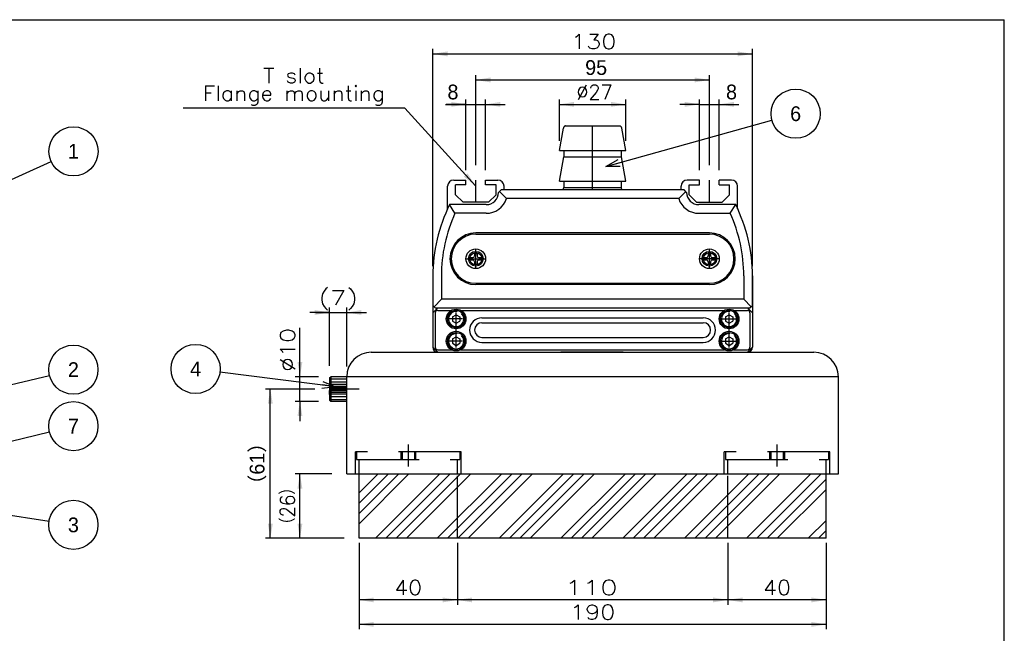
# Model space of a CAD drawing. Extents: x 0 to 400, y 0 to 277.
# Tile 4 of 4: x 200 to 400, y 152 to 277. Entities that reach past the tile are written whole.
import ezdxf
from ezdxf.enums import TextEntityAlignment as Align

# ---------------------------------------------------------------- set-up
doc = ezdxf.new("R2010")
doc.units = 0
for name, pattern in [('CENTER', [50.8, 31.75, -6.35, 6.35, -6.35]), ('DASHED', [19.05, 12.7, -6.35]), ('PHANTOM', [63.5, 31.75, -6.35, 6.35, -6.35, 6.35, -6.35])]:
    doc.linetypes.add(name, pattern=pattern)
doc.layers.get('0').update_dxf_attribs({"linetype": 'CONTINUOUS'})
doc.layers.get('DEFPOINTS').update_dxf_attribs({"linetype": 'CONTINUOUS'})
doc.layers.add('LY_1', color=151, linetype='CONTINUOUS')
doc.styles.add('MX_DIMTXSTY_2', font='txt.sh', dxfattribs={"width": 0.9, "bigfont": 'extfont'})
doc.styles.add('MX_DIMTXSTY_3', font='txt.sh', dxfattribs={"width": 1.1, "bigfont": 'extfont'})
doc.styles.add('MX_DIMTXSTY_5', font='txt.sh', dxfattribs={"width": 1.4, "bigfont": 'extfont'})
doc.styles.add('MX_DIMTXSTY_6', font='txt.sh', dxfattribs={"width": 1.2, "bigfont": 'extfont'})
doc.styles.add('MX_DIMTXSTY_7', font='txt.sh', dxfattribs={"width": 1.15, "bigfont": 'extfont'})
doc.styles.add('MX_DIMTXSTY_8', font='txt.sh', dxfattribs={"width": 1.3, "bigfont": 'extfont'})
doc.styles.add('MX_DIMTXSTY_9', font='txt.sh', dxfattribs={"width": 0.95, "bigfont": 'extfont'})
doc.styles.add('MX_NOTE_STANDARD', font='txt.sh', dxfattribs={"bigfont": 'extfont'})
doc.dimstyles.new('MX_DIMSTYLE_P', dxfattribs={"dimtxt": 2.5, "dimasz": 2.5, "dimexe": 1, "dimexo": 1, "dimgap": 1, "dimtad": 1, "dimlfac": 2, "dimdsep": 46, "dimtxsty": 'MX_NOTE_STANDARD', "dimblk1": 'OPEN30', "dimblk2": 'OPEN30', "dimsah": 1, "dimcen": 2.5, "dimadec": 0, "dimazin": 0, "dimtfac": 1, "dimtmove": 0, "dimatfit": 3, "dimldrblk": 'OPEN30', "dimfxl": 1, "dimtzin": 0, "dimarcsym": 0})
doc.dimstyles.new('MXDIMSTYLE', dxfattribs={"dimtxt": 2.5, "dimasz": 2.5, "dimexe": 1, "dimexo": 1, "dimgap": 1, "dimtad": 1, "dimdsep": 46, "dimtxsty": 'MX_NOTE_STANDARD', "dimblk1": 'OPEN30', "dimblk2": 'OPEN30', "dimsah": 1, "dimcen": 2.5, "dimadec": 0, "dimazin": 0, "dimtfac": 1, "dimtmove": 0, "dimatfit": 3, "dimldrblk": 'OPEN30', "dimfxl": 1, "dimtzin": 0, "dimarcsym": 0})

# ---------------------------------------------------------------- blocks, each defined once
blk = doc.blocks.new('$BALOON')
at = {"color": 0, "linetype": 'CONTINUOUS', "lineweight": -2}
blk.add_circle((0, 0), 1, dxfattribs=at)
blk.add_attdef('NO.', text='', height=0.8, dxfattribs=at).set_placement((0, 0), align=Align.MIDDLE_CENTER)
blk = doc.blocks.new('_OPEN30')
at = {"color": 0, "linetype": 'ByBlock', "lineweight": -2}
for p, q in [((-1, 0.267949), (0, 0)), ((0, 0), (-1, -0.267949)), ((0, 0), (-1, 0))]:
    blk.add_line(p, q, dxfattribs=at)
blk = doc.blocks.new('*D3')
at = {"color": 22, "linetype": 'CONTINUOUS'}
for p, q in [((263.271485, 184.63641), (255.754557, 184.63641)), ((256.754557, 171.53641), (256.754557, 184.63641)), ((265.771485, 171.53641), (255.754557, 171.53641))]:
    blk.add_line(p, q, dxfattribs=at)
for points in [[(256.254556, 181.63641), (257.254558, 181.63641), (256.754557, 184.63641)], [(257.254558, 174.53641), (256.254556, 174.53641), (256.754557, 171.53641)]]:
    blk.add_solid(points, dxfattribs=at)
at = {"layer": 'DEFPOINTS', "color": 0, "linetype": 'CONTINUOUS'}
for p in [(256.754557, 184.63641), (266.271485, 184.63641), (268.771485, 171.53641)]:
    blk.add_point(p, dxfattribs=at)
at = {"color": 22, "linetype": 'CONTINUOUS', "insert": (254.254557, 178.08641), "char_height": 3, "attachment_point": 5, "rotation": 90, "line_spacing_factor": 0.72, "style": 'MX_DIMTXSTY_2'}
blk.add_mtext('\\A1;（26）', dxfattribs=at)
blk = doc.blocks.new('*D4')
at = {"color": 22, "linetype": 'CONTINUOUS'}
for p, q in [((259.771484, 201.88632), (249.733889, 201.88632)), ((250.733889, 171.53641), (250.733889, 201.88632)), ((265.771485, 171.53641), (249.733889, 171.53641))]:
    blk.add_line(p, q, dxfattribs=at)
for points in [[(250.233888, 198.88632), (251.23389, 198.88632), (250.733889, 201.88632)], [(251.23389, 174.53641), (250.233888, 174.53641), (250.733889, 171.53641)]]:
    blk.add_solid(points, dxfattribs=at)
at = {"layer": 'DEFPOINTS', "color": 0, "linetype": 'CONTINUOUS'}
for p in [(250.733889, 201.88632), (262.771484, 201.88632), (268.771485, 171.53641)]:
    blk.add_point(p, dxfattribs=at)
at = {"color": 22, "linetype": 'CONTINUOUS', "insert": (248.233889, 186.711365), "char_height": 3, "attachment_point": 5, "rotation": 90, "line_spacing_factor": 0.72}
blk.add_mtext('\\A1;（61）', dxfattribs=at)
blk = doc.blocks.new('*D24')
at = {"color": 22, "linetype": 'CONTINUOUS'}
for p, q in [((288.771485, 169.88641), (288.771485, 158.007258)), ((343.771485, 169.88641), (343.771485, 158.007258)), ((343.771485, 159.007258), (288.771485, 159.007258))]:
    blk.add_line(p, q, dxfattribs=at)
for points in [[(291.771485, 158.507257), (291.771485, 159.507259), (288.771485, 159.007258)], [(340.771485, 159.507259), (340.771485, 158.507257), (343.771485, 159.007258)]]:
    blk.add_solid(points, dxfattribs=at)
at = {"layer": 'DEFPOINTS', "color": 0, "linetype": 'CONTINUOUS'}
for p in [(288.771485, 171.88641), (343.771485, 171.88641), (288.771485, 159.007258)]:
    blk.add_point(p, dxfattribs=at)
at = {"color": 22, "linetype": 'CONTINUOUS', "insert": (316.00326, 161.507258), "char_height": 3, "attachment_point": 5, "line_spacing_factor": 0.72, "style": 'MX_DIMTXSTY_5'}
blk.add_mtext('\\A1;110', dxfattribs=at)
blk = doc.blocks.new('*D25')
at = {"color": 22, "linetype": 'CONTINUOUS'}
for p, q in [((268.771485, 168.536411), (268.771485, 153.02749)), ((363.771485, 168.536411), (363.771485, 153.02749)), ((363.771485, 154.02749), (268.771485, 154.02749))]:
    blk.add_line(p, q, dxfattribs=at)
for points in [[(271.771485, 153.527489), (271.771485, 154.527491), (268.771485, 154.02749)], [(360.771485, 154.527491), (360.771485, 153.527489), (363.771485, 154.02749)]]:
    blk.add_solid(points, dxfattribs=at)
at = {"layer": 'DEFPOINTS', "color": 0, "linetype": 'CONTINUOUS'}
for p in [(268.771485, 171.536411), (363.771485, 171.536411), (268.771485, 154.02749)]:
    blk.add_point(p, dxfattribs=at)
at = {"color": 22, "linetype": 'CONTINUOUS', "insert": (316.271485, 156.52749), "char_height": 3, "attachment_point": 5, "line_spacing_factor": 0.72, "style": 'MX_DIMTXSTY_6'}
blk.add_mtext('\\A1;190', dxfattribs=at)
blk = doc.blocks.new('*D26')
at = {"color": 22, "linetype": 'CONTINUOUS'}
for p, q in [((292.521482, 247.386411), (292.521482, 265.747241)), ((292.521482, 264.747241), (340.021487, 264.747241)), ((340.021487, 247.386411), (340.021487, 265.747241))]:
    blk.add_line(p, q, dxfattribs=at)
for points in [[(295.521482, 264.24724), (295.521482, 265.247242), (292.521482, 264.747241)], [(337.021487, 265.247242), (337.021487, 264.24724), (340.021487, 264.747241)]]:
    blk.add_solid(points, dxfattribs=at)
at = {"layer": 'DEFPOINTS', "color": 0, "linetype": 'CONTINUOUS'}
for p in [(340.021487, 264.747241), (292.521482, 244.386411), (340.021487, 244.386411)]:
    blk.add_point(p, dxfattribs=at)
at = {"color": 22, "linetype": 'CONTINUOUS', "insert": (316.993177, 267.247241), "char_height": 3, "attachment_point": 5, "line_spacing_factor": 0.72}
blk.add_mtext('\\A1;95', dxfattribs=at)
blk = doc.blocks.new('*D27')
at = {"color": 22, "linetype": 'CONTINUOUS'}
for p, q in [((290.521482, 246.386412), (290.521482, 260.778993)), ((294.521482, 246.386412), (294.521482, 260.778993)), ((286.372775, 259.778993), (290.521482, 259.778993)), ((290.521482, 259.778993), (286.521482, 259.778993)), ((290.521482, 259.778993), (294.521482, 259.778993)), ((294.521482, 259.778993), (298.521482, 259.778993))]:
    blk.add_line(p, q, dxfattribs=at)
for points in [[(287.521482, 260.278994), (287.521482, 259.278992), (290.521482, 259.778993)], [(297.521482, 259.278992), (297.521482, 260.278994), (294.521482, 259.778993)]]:
    blk.add_solid(points, dxfattribs=at)
at = {"layer": 'DEFPOINTS', "color": 0, "linetype": 'CONTINUOUS'}
for p in [(294.521482, 259.778993), (290.521482, 244.386412), (294.521482, 244.386412)]:
    blk.add_point(p, dxfattribs=at)
at = {"color": 22, "linetype": 'CONTINUOUS', "insert": (287.872775, 262.278993), "char_height": 3, "attachment_point": 5, "line_spacing_factor": 0.72}
blk.add_mtext('\\A1;8', dxfattribs=at)
blk = doc.blocks.new('*D28')
at = {"color": 22, "linetype": 'CONTINUOUS'}
for p, q in [((338.021487, 246.386412), (338.021487, 260.778993)), ((342.021487, 246.386412), (342.021487, 260.778993)), ((338.021487, 259.778993), (334.021487, 259.778993)), ((338.021487, 259.778993), (342.021487, 259.778993)), ((342.021487, 259.778993), (346.028667, 259.778993)), ((342.021487, 259.778993), (346.021487, 259.778993))]:
    blk.add_line(p, q, dxfattribs=at)
for points in [[(335.021487, 260.278994), (335.021487, 259.278992), (338.021487, 259.778993)], [(345.021487, 259.278992), (345.021487, 260.278994), (342.021487, 259.778993)]]:
    blk.add_solid(points, dxfattribs=at)
at = {"layer": 'DEFPOINTS', "color": 0, "linetype": 'CONTINUOUS'}
for p in [(342.021487, 259.778993), (338.021487, 244.386412), (342.021487, 244.386412)]:
    blk.add_point(p, dxfattribs=at)
at = {"color": 22, "linetype": 'CONTINUOUS', "insert": (344.528667, 262.278993), "char_height": 3, "attachment_point": 5, "line_spacing_factor": 0.72}
blk.add_mtext('\\A1;8', dxfattribs=at)
blk = doc.blocks.new('*D29')
at = {"color": 22, "linetype": 'CONTINUOUS'}
for p, q in [((256.754557, 204.38632), (256.754557, 214.340545)), ((256.754557, 204.38632), (256.754557, 208.38632)), ((260.521485, 204.38632), (255.754557, 204.38632)), ((256.754557, 199.38632), (256.754557, 204.38632)), ((260.521485, 199.38632), (255.754557, 199.38632)), ((256.754557, 199.38632), (256.754557, 195.38632))]:
    blk.add_line(p, q, dxfattribs=at)
for points in [[(257.254558, 207.38632), (256.254556, 207.38632), (256.754557, 204.38632)], [(256.254556, 196.38632), (257.254558, 196.38632), (256.754557, 199.38632)]]:
    blk.add_solid(points, dxfattribs=at)
at = {"layer": 'DEFPOINTS', "color": 0, "linetype": 'CONTINUOUS'}
for p in [(256.754557, 204.38632), (263.021485, 204.38632), (263.021485, 199.38632)]:
    blk.add_point(p, dxfattribs=at)
at = {"color": 22, "linetype": 'CONTINUOUS', "insert": (254.254557, 209.840545), "char_height": 3, "attachment_point": 5, "rotation": 90, "line_spacing_factor": 0.72, "style": 'MX_DIMTXSTY_7'}
blk.add_mtext('\\A1;∅10', dxfattribs=at)
blk = doc.blocks.new('*D30')
at = {"color": 22, "linetype": 'CONTINUOUS'}
for p, q in [((262.771485, 206.63632), (262.771485, 218.461104)), ((266.271485, 206.48632), (266.271485, 218.461104)), ((262.771485, 217.461104), (258.771485, 217.461104)), ((260.021485, 217.461104), (262.771485, 217.461104)), ((262.771485, 217.461104), (266.271485, 217.461104)), ((266.271485, 217.461104), (270.271485, 217.461104))]:
    blk.add_line(p, q, dxfattribs=at)
for points in [[(259.771485, 217.961105), (259.771485, 216.961103), (262.771485, 217.461104)], [(269.271485, 216.961103), (269.271485, 217.961105), (266.271485, 217.461104)]]:
    blk.add_solid(points, dxfattribs=at)
at = {"layer": 'DEFPOINTS', "color": 0, "linetype": 'CONTINUOUS'}
for p in [(266.271485, 217.461104), (262.771485, 204.13632), (266.271485, 203.98632)]:
    blk.add_point(p, dxfattribs=at)
at = {"color": 22, "linetype": 'CONTINUOUS', "insert": (264.521485, 219.961104), "char_height": 3, "attachment_point": 5, "line_spacing_factor": 0.72, "style": 'MX_DIMTXSTY_8'}
blk.add_mtext('\\A1;(7)', dxfattribs=at)
blk = doc.blocks.new('*D31')
at = {"color": 22, "linetype": 'CONTINUOUS'}
for p, q in [((309.521485, 252.386409), (309.521485, 260.778993)), ((323.021485, 252.386409), (323.021485, 260.778993)), ((309.521485, 259.778993), (323.021485, 259.778993))]:
    blk.add_line(p, q, dxfattribs=at)
for points in [[(312.521485, 259.278992), (312.521485, 260.278994), (309.521485, 259.778993)], [(320.021485, 260.278994), (320.021485, 259.278992), (323.021485, 259.778993)]]:
    blk.add_solid(points, dxfattribs=at)
at = {"layer": 'DEFPOINTS', "color": 0, "linetype": 'CONTINUOUS'}
for p in [(323.021485, 259.778993), (309.521485, 250.386409), (323.021485, 250.386409)]:
    blk.add_point(p, dxfattribs=at)
at = {"color": 22, "linetype": 'CONTINUOUS', "insert": (316.66196, 262.278993), "char_height": 3, "attachment_point": 5, "line_spacing_factor": 0.72, "style": 'MX_DIMTXSTY_9'}
blk.add_mtext('\\A1;∅27', dxfattribs=at)
blk = doc.blocks.new('*D32')
at = {"color": 22, "linetype": 'CONTINUOUS'}
for p, q in [((268.771485, 170.63641), (268.771485, 158.007213)), ((288.771485, 170.63641), (288.771485, 158.007213)), ((288.771485, 159.007213), (268.771485, 159.007213))]:
    blk.add_line(p, q, dxfattribs=at)
for points in [[(271.771485, 158.507212), (271.771485, 159.507214), (268.771485, 159.007213)], [(285.771485, 159.507214), (285.771485, 158.507212), (288.771485, 159.007213)]]:
    blk.add_solid(points, dxfattribs=at)
at = {"layer": 'DEFPOINTS', "color": 0, "linetype": 'CONTINUOUS'}
for p in [(268.771485, 172.63641), (288.771485, 172.63641), (268.771485, 159.007213)]:
    blk.add_point(p, dxfattribs=at)
at = {"color": 22, "linetype": 'CONTINUOUS', "insert": (278.771485, 161.507213), "char_height": 3, "attachment_point": 5, "line_spacing_factor": 0.72, "style": 'MX_DIMTXSTY_3'}
blk.add_mtext('\\A1;40', dxfattribs=at)
blk = doc.blocks.new('*D33')
at = {"color": 22, "linetype": 'CONTINUOUS'}
for p, q in [((343.771485, 170.63641), (343.771485, 158.007213)), ((363.771485, 170.63641), (363.771485, 158.007213)), ((363.771485, 159.007213), (343.771485, 159.007213))]:
    blk.add_line(p, q, dxfattribs=at)
for points in [[(346.771485, 158.507212), (346.771485, 159.507214), (343.771485, 159.007213)], [(360.771485, 159.507214), (360.771485, 158.507212), (363.771485, 159.007213)]]:
    blk.add_solid(points, dxfattribs=at)
at = {"layer": 'DEFPOINTS', "color": 0, "linetype": 'CONTINUOUS'}
for p in [(343.771485, 172.63641), (363.771485, 172.63641), (343.771485, 159.007213)]:
    blk.add_point(p, dxfattribs=at)
at = {"color": 22, "linetype": 'CONTINUOUS', "insert": (353.771485, 161.507213), "char_height": 3, "attachment_point": 5, "line_spacing_factor": 0.72, "style": 'MX_DIMTXSTY_3'}
blk.add_mtext('\\A1;40', dxfattribs=at)
blk = doc.blocks.new('*D34')
at = {"color": 22, "linetype": 'CONTINUOUS'}
for p, q in [((278.085545, 259.023356), (233.02001, 259.023356)), ((292.48218, 243.197257), (278.085545, 259.023356)), ((292.48218, 243.197257), (289.790539, 246.156154))]:
    blk.add_line(p, q, dxfattribs=at)
blk.add_solid([(290.833312, 245.752885), (290.093587, 245.079974), (292.48218, 243.197257)], dxfattribs=at)
at = {"layer": 'DEFPOINTS', "color": 0, "linetype": 'CONTINUOUS'}
for p in [(292.48218, 243.197257), (293.15509, 242.457532)]:
    blk.add_point(p, dxfattribs=at)
at = {"color": 22, "linetype": 'CONTINUOUS', "insert": (255.52001, 263.323356), "char_height": 3, "attachment_point": 5, "line_spacing_factor": 0.72, "style": 'MX_DIMTXSTY_3'}
blk.add_mtext('\\A1;T slot\\PFlange mounting', dxfattribs=at)
blk = doc.blocks.new('_NONE')
at = {"color": 0, "linetype": 'ByBlock', "lineweight": -2}
blk.add_circle((0, 0), 0.25, dxfattribs=at)
blk = doc.blocks.new('*D35')
at = {"color": 22, "linetype": 'CONTINUOUS'}
for p, q in [((283.771485, 226.886455), (283.771485, 271.046706)), ((348.771485, 226.886455), (348.771485, 271.046706)), ((283.771485, 270.046706), (348.771485, 270.046706))]:
    blk.add_line(p, q, dxfattribs=at)
for points in [[(286.771485, 269.546705), (286.771485, 270.546707), (283.771485, 270.046706)], [(345.771485, 270.546707), (345.771485, 269.546705), (348.771485, 270.046706)]]:
    blk.add_solid(points, dxfattribs=at)
at = {"layer": 'DEFPOINTS', "color": 0, "linetype": 'CONTINUOUS'}
for p in [(348.771485, 270.046706), (283.771485, 224.886455), (348.771485, 224.886455)]:
    blk.add_point(p, dxfattribs=at)
at = {"color": 22, "linetype": 'CONTINUOUS', "insert": (316.496349, 272.546706), "char_height": 3, "attachment_point": 5, "line_spacing_factor": 0.72, "style": 'MX_DIMTXSTY_6'}
blk.add_mtext('\\A1;130', dxfattribs=at)

msp = doc.modelspace()

# ---------------------------------------------------------------- hatches: boundary and pattern name
at = {"layer": 'LY_1', "linetype": 'CONTINUOUS'}
h = msp.add_hatch(dxfattribs=at)
h.set_pattern_fill('ANSI34', scale=0.46667, style=0)
h.paths.add_polyline_path([(363.771485, 184.63641), (268.771485, 184.63641), (268.771485, 171.53641), (363.771485, 171.53641)])

# ---------------------------------------------------------------- linework, layer by layer
at = {"layer": 'LY_1', "color": 150, "linetype": 'CONTINUOUS'}
for p in [(0, 277), (400, 0)]:
    msp.add_line(p, (400, 277), dxfattribs=at)
at = {"layer": 'LY_1', "color": 7, "linetype": 'PHANTOM'}
for p, q in [((309.521485, 250.38641), (310.330265, 254.973234)), ((310.822669, 255.38641), (321.7203, 255.38641)), ((323.021485, 250.38641), (322.212704, 254.973234)), ((309.521485, 250.38641), (323.021485, 250.38641)), ((310.403119, 250.38641), (310.403119, 249.13641)), ((322.13985, 249.13641), (322.13985, 250.38641)), ((309.521485, 244.13641), (310.403119, 249.13641)), ((310.403119, 249.13641), (322.13985, 249.13641)), ((323.021485, 244.13641), (322.13985, 249.13641)), ((309.521485, 244.13641), (323.021485, 244.13641)), ((310.314964, 242.386458), (310.403119, 242.88641)), ((310.403119, 244.13641), (310.403119, 242.88641)), ((310.403119, 242.88641), (322.13985, 242.88641)), ((322.13985, 242.88641), (322.13985, 244.13641)), ((322.228005, 242.386458), (322.13985, 242.88641))]:
    msp.add_line(p, q, dxfattribs=at)
at = {"layer": 'LY_1', "color": 22, "linetype": 'CENTER'}
for p, q in [((316.271485, 242.386458), (316.271485, 255.448595)), ((292.521482, 239.886411), (292.521482, 244.386411)), ((340.021487, 239.886411), (340.021487, 244.386411)), ((292.521482, 226.386456), (292.521482, 230.386456)), ((340.021487, 226.386456), (340.021487, 230.386456)), ((290.521487, 228.386456), (294.521487, 228.386456)), ((342.021487, 228.386456), (338.021487, 228.386456)), ((288.521485, 210.311456), (288.521485, 217.461456)), ((344.021485, 210.311456), (344.021485, 217.461456)), ((289.846485, 216.136456), (287.196485, 216.136456)), ((342.696485, 216.136456), (345.346485, 216.136456)), ((289.846485, 211.636456), (287.196485, 211.636456)), ((342.696485, 211.636456), (345.346485, 211.636456)), ((268.771485, 201.88632), (262.771485, 201.88632)), ((278.771485, 190.63423), (278.771485, 186.13423)), ((353.771485, 190.63423), (353.771485, 186.13423))]:
    msp.add_line(p, q, dxfattribs=at)
at = {"layer": 'LY_1', "color": 254, "linetype": 'CONTINUOUS'}
for p, q in [((288.021482, 244.386411), (290.521482, 244.386411)), ((290.521482, 243.386411), (290.521482, 244.386411)), ((294.521482, 243.386411), (294.521482, 244.386411)), ((294.521482, 244.386411), (297.021487, 244.386411)), ((338.021487, 244.386411), (335.521482, 244.386411)), ((338.021487, 243.386411), (338.021487, 244.386411)), ((342.021487, 243.386411), (342.021487, 244.386411)), ((344.521487, 244.386411), (342.021487, 244.386411)), ((286.771482, 238.524632), (286.771482, 243.136411)), ((288.396482, 241.411411), (288.396482, 243.386411)), ((290.521482, 243.386411), (288.396482, 243.386411)), ((296.646482, 243.386411), (294.521482, 243.386411)), ((296.646482, 241.411411), (296.646482, 243.386411)), ((297.146484, 241.886458), (297.646484, 242.386458)), ((334.89648, 242.386458), (297.646484, 242.386458)), ((298.271487, 242.386458), (298.271487, 243.136411)), ((334.271482, 242.386458), (334.271482, 243.136411)), ((335.39648, 241.886458), (334.89648, 242.386458)), ((335.896487, 241.411411), (335.896487, 243.386411)), ((335.896487, 243.386411), (338.021487, 243.386411)), ((342.021487, 243.386411), (344.146487, 243.386411)), ((344.146487, 241.411411), (344.146487, 243.386411)), ((345.771487, 238.524632), (345.771487, 243.136411)), ((289.921482, 239.886411), (288.396482, 241.411411)), ((296.646482, 241.411411), (295.121482, 239.886411)), ((297.146484, 241.885593), (297.146484, 241.886458)), ((298.761529, 240.636458), (297.329006, 242.068981)), ((333.781435, 240.636458), (298.761529, 240.636458)), ((333.781435, 240.636458), (335.213958, 242.068981)), ((335.39648, 241.885593), (335.39648, 241.886458)), ((335.896487, 241.411411), (337.421487, 239.886411)), ((342.621487, 239.886411), (344.146487, 241.411411)), ((288.288395, 237.636458), (287.199244, 239.386458)), ((294.646484, 239.386458), (287.199244, 239.386458)), ((295.121482, 239.886411), (289.921482, 239.886411)), ((337.421487, 239.886411), (342.621487, 239.886411)), ((345.369979, 239.386458), (337.896484, 239.386458)), ((344.254569, 237.636458), (345.369979, 239.386458)), ((294.646484, 237.636458), (288.288395, 237.636458)), ((337.89648, 237.636458), (344.254569, 237.636458)), ((340.021482, 233.636456), (292.521482, 233.636456)), ((292.521482, 233.386456), (340.021482, 233.386456)), ((291.421487, 228.636456), (291.421487, 228.136456)), ((291.421487, 228.636456), (291.921487, 228.636456)), ((292.271487, 229.486456), (292.771487, 229.486456)), ((292.271487, 229.486456), (292.271487, 228.986456)), ((292.771487, 229.486456), (292.771487, 228.986456)), ((293.121487, 228.636456), (293.621487, 228.636456)), ((293.621487, 228.636456), (293.621487, 228.136456)), ((338.921487, 228.636456), (338.921487, 228.136456)), ((338.921487, 228.636456), (339.421487, 228.636456)), ((339.771487, 229.486456), (340.271487, 229.486456)), ((339.771487, 229.486456), (339.771487, 228.986456)), ((340.271487, 229.486456), (340.271487, 228.986456)), ((340.621487, 228.636456), (341.121487, 228.636456)), ((341.121487, 228.636456), (341.121487, 228.136456)), ((291.421487, 228.136456), (291.921487, 228.136456)), ((292.271487, 227.786456), (292.271487, 227.286456)), ((292.271487, 227.286456), (292.771487, 227.286456)), ((292.771487, 227.786456), (292.771487, 227.286456)), ((293.121487, 228.136456), (293.621487, 228.136456)), ((338.921487, 228.136456), (339.421487, 228.136456)), ((339.771487, 227.786456), (339.771487, 227.286456)), ((339.771487, 227.286456), (340.271487, 227.286456)), ((340.271487, 227.786456), (340.271487, 227.286456)), ((340.621487, 228.136456), (341.121487, 228.136456)), ((283.771482, 224.886456), (283.771482, 218.886456)), ((283.771485, 224.886456), (283.771485, 215.236456)), ((285.521482, 224.886456), (285.521482, 220.136456)), ((347.021482, 224.886456), (347.021482, 220.136456)), ((348.771485, 218.886456), (348.771485, 224.886456)), ((348.771485, 224.886456), (348.771485, 215.236456)), ((292.521482, 223.386456), (340.021482, 223.386456)), ((340.021482, 223.136456), (292.521482, 223.136456)), ((283.771482, 218.886456), (284.271482, 218.386456)), ((284.771485, 218.386456), (283.771485, 217.386456)), ((285.521482, 220.136456), (284.021482, 218.636456)), ((284.271482, 218.386456), (348.271485, 218.386456)), ((284.771485, 218.386456), (347.771488, 218.386456)), ((284.771485, 218.386456), (347.771488, 218.386456)), ((347.021482, 220.136456), (285.521482, 220.136456)), ((347.021482, 220.136456), (348.521482, 218.636456)), ((347.771488, 218.386456), (348.771488, 217.386456)), ((348.271485, 218.386456), (348.771485, 218.886456)), ((283.771485, 217.386456), (283.771485, 210.386455)), ((283.771485, 217.386456), (283.771485, 210.386455)), ((284.271485, 217.386456), (284.271485, 210.386455)), ((284.771485, 217.886456), (287.553239, 217.886456)), ((287.771485, 216.569468), (288.521485, 217.002481)), ((287.771485, 216.569468), (287.771485, 215.703443)), ((288.521485, 217.002481), (289.271485, 216.569468)), ((289.271485, 216.569468), (289.271485, 215.703443)), ((289.48973, 217.886456), (343.053239, 217.886456)), ((293.771485, 216.386456), (338.771485, 216.386456)), ((343.271485, 216.569468), (344.021485, 217.002481)), ((343.271485, 216.569468), (343.271485, 215.703443)), ((344.021485, 217.002481), (344.771485, 216.569468)), ((344.771485, 216.569468), (344.771485, 215.703443)), ((344.98973, 217.886456), (347.771488, 217.886456)), ((348.271488, 217.386456), (348.271488, 210.386455)), ((348.771488, 217.386456), (348.771488, 210.386455)), ((348.771488, 217.386456), (348.771488, 210.386455)), ((287.771485, 215.703443), (288.521485, 215.27043)), ((288.521485, 215.27043), (289.271485, 215.703443)), ((293.771485, 215.386456), (338.771485, 215.386456)), ((343.271485, 215.703443), (344.021485, 215.27043)), ((344.021485, 215.27043), (344.771485, 215.703443)), ((283.771485, 212.536456), (283.771485, 210.38641)), ((287.771485, 212.069468), (288.521485, 212.502481)), ((288.521485, 212.502481), (289.271485, 212.069468)), ((293.771485, 212.386456), (338.771485, 212.386456)), ((343.271485, 212.069468), (344.021485, 212.502481)), ((344.021485, 212.502481), (344.771485, 212.069468)), ((348.771485, 212.536456), (348.771485, 210.886456)), ((283.771485, 210.386455), (284.771485, 209.386455)), ((287.771485, 212.069468), (287.771485, 211.203443)), ((287.771485, 211.203443), (288.521485, 210.77043)), ((288.521485, 210.77043), (289.271485, 211.203443)), ((289.271485, 212.069468), (289.271485, 211.203443)), ((293.771485, 211.386456), (338.771485, 211.386456)), ((343.271485, 212.069468), (343.271485, 211.203443)), ((343.271485, 211.203443), (344.021485, 210.77043)), ((344.021485, 210.77043), (344.771485, 211.203443)), ((344.771485, 212.069468), (344.771485, 211.203443)), ((347.771488, 209.386455), (348.771488, 210.386455)), ((348.771485, 210.886456), (348.771485, 210.38641)), ((271.271485, 209.386365), (361.271485, 209.386365)), ((284.771485, 209.886455), (287.553241, 209.886455)), ((284.771485, 209.386455), (347.771488, 209.386455)), ((284.771485, 209.386455), (347.771488, 209.386455)), ((284.771485, 209.38641), (347.771485, 209.38641)), ((289.489729, 209.886455), (343.053241, 209.886455)), ((344.989729, 209.886455), (347.771488, 209.886455)), ((262.771485, 204.13632), (263.021485, 204.38632)), ((266.271485, 204.38632), (263.021485, 204.38632)), ((266.271485, 204.38632), (263.021485, 204.38632)), ((263.021485, 204.38632), (263.021485, 199.38632)), ((266.271485, 184.63641), (266.271485, 204.386371)), ((366.271485, 204.386365), (266.271485, 204.386365)), ((366.271485, 184.63641), (366.271485, 204.386365)), ((262.771485, 204.13632), (262.771485, 199.63632)), ((263.021485, 203.98632), (266.271485, 203.98632)), ((263.021485, 203.38632), (266.271485, 203.38632)), ((263.021485, 202.88632), (266.271485, 202.88632)), ((263.021485, 202.48632), (266.271485, 202.48632)), ((262.771485, 200.78632), (262.771485, 201.58632)), ((263.021485, 202.18632), (266.271485, 202.18632)), ((263.021485, 201.98632), (266.271485, 201.98632)), ((263.021485, 201.78632), (266.271485, 201.78632)), ((263.021485, 201.58632), (266.271485, 201.58632)), ((263.021485, 201.28632), (266.271485, 201.28632)), ((263.021485, 200.88632), (266.271485, 200.88632)), ((263.021485, 200.38632), (266.271485, 200.38632)), ((262.771485, 199.63632), (263.021485, 199.38632)), ((263.021485, 199.78632), (266.271485, 199.78632)), ((266.271485, 199.38632), (263.021485, 199.38632)), ((266.271485, 184.63641), (366.271485, 184.63641)), ((268.771485, 171.53641), (268.771485, 184.63641)), ((363.771485, 171.53641), (363.771485, 184.63641)), ((363.771485, 171.53641), (268.771485, 171.53641))]:
    msp.add_line(p, q, dxfattribs=at)
at = {"layer": 'LY_1', "color": 7, "linetype": 'DASHED'}
for p, q in [((322.520222, 209.38641), (308.020222, 209.38641)), ((289.521485, 189.13641), (268.021485, 189.13641)), ((268.021485, 184.63641), (268.021485, 189.13641)), ((268.271485, 189.13641), (268.271485, 187.538589)), ((277.271485, 189.13641), (277.271485, 187.538589)), ((277.521485, 189.13641), (277.521485, 187.538589)), ((280.021485, 189.13641), (280.021485, 187.538589)), ((280.271485, 189.13641), (280.271485, 187.538589)), ((289.271485, 189.13641), (289.271485, 187.538589)), ((289.521485, 184.63641), (289.521485, 189.13641)), ((343.021485, 184.63641), (343.021485, 189.13641)), ((364.521485, 189.13641), (343.021485, 189.13641)), ((343.271485, 189.13641), (343.271485, 187.538589)), ((352.271485, 189.13641), (352.271485, 187.538589)), ((352.521485, 189.13641), (352.521485, 187.538589)), ((355.021485, 189.13641), (355.021485, 187.538589)), ((355.271485, 189.13641), (355.271485, 187.538589)), ((364.271485, 189.13641), (364.271485, 187.538589)), ((364.521485, 184.63641), (364.521485, 189.13641)), ((268.271485, 187.538589), (289.271485, 187.538589)), ((268.771485, 184.638544), (268.771485, 187.538589)), ((268.771485, 184.63641), (268.771485, 187.538589)), ((288.771485, 184.638544), (288.771485, 187.538589)), ((288.771485, 184.63641), (288.771485, 187.538589)), ((343.271485, 187.538589), (364.271485, 187.538589)), ((343.771485, 184.638544), (343.771485, 187.538589)), ((343.771485, 184.63641), (343.771485, 187.538589)), ((363.771485, 184.638544), (363.771485, 187.538589)), ((363.771485, 184.63641), (363.771485, 187.538589)), ((288.771485, 171.53641), (288.771485, 184.63641)), ((343.771485, 171.53641), (343.771485, 184.63641))]:
    msp.add_line(p, q, dxfattribs=at)
at = {"layer": 'LY_1', "color": 254, "linetype": 'CONTINUOUS'}
for centre, radius in [((292.521487, 228.386456), 2), ((340.021487, 228.386456), 2), ((292.521487, 228.386456), 1.5), ((292.521482, 228.386456), 1.25), ((340.021487, 228.386456), 1.5), ((340.021482, 228.386456), 1.25), ((288.521485, 216.136456), 2), ((288.521485, 216.136456), 1.75), ((344.021485, 216.136456), 2), ((344.021485, 216.136456), 1.75), ((288.521485, 211.636456), 2), ((288.521485, 211.636456), 1.75), ((344.021485, 211.636456), 2), ((344.021485, 211.636456), 1.75)]:
    msp.add_circle(centre, radius, dxfattribs=at)
at = {"layer": 'LY_1', "color": 7, "linetype": 'PHANTOM'}
for centre, start, end in [((310.822669, 254.88641), 90, 170), ((321.7203, 254.88641), 10, 90)]:
    msp.add_arc(centre, 0.5, start, end, dxfattribs=at)
at = {"layer": 'LY_1', "color": 254, "linetype": 'CONTINUOUS'}
for centre, radius, start, end in [((288.021482, 243.136411), 1.25, 90, 180), ((297.021487, 243.136411), 1.25, 0, 90), ((335.521482, 243.136411), 1.25, 90, 180), ((344.521487, 243.136411), 1.25, 0, 90), ((294.699244, 241.885593), 4.25, 268.84439, 342.907559), ((294.647368, 241.885593), 2.5, 269.979727, 0), ((337.84372, 241.885593), 4.25, 197.092441, 271.15561), ((337.895596, 241.885593), 2.5, 180, 270.020273), ((316.284611, 224.885031), 32.5, 153.500004, 179.997488), ((316.284611, 224.885031), 32.5, 0.002513, 26.499996), ((316.271482, 224.888542), 30.75, 155.507988, 180.003887), ((316.271482, 224.888542), 30.75, 359.996113, 24.492012), ((292.521482, 228.386456), 5.25, 90, 270), ((292.521482, 228.386456), 5, 90, 270), ((340.021482, 228.386456), 5.25, 270, 90), ((340.021482, 228.386456), 5, 270, 90), ((291.921487, 228.986456), 0.35, 270, 0), ((293.121487, 228.986456), 0.35, 180, 270), ((339.421487, 228.986456), 0.35, 270, 0), ((340.621487, 228.986456), 0.35, 180, 270), ((291.921487, 227.786456), 0.35, 0, 90), ((293.121487, 227.786456), 0.35, 90, 180), ((339.421487, 227.786456), 0.35, 0, 90), ((340.621487, 227.786456), 0.35, 90, 180), ((284.771485, 217.386456), 0.5, 90, 180), ((288.521485, 216.136456), 1.55, 83.182164, 46.217145), ((293.771485, 213.886456), 2.5, 90, 270), ((338.771485, 213.886456), 2.5, 270, 90), ((344.021485, 216.136456), 1.55, 83.182164, 46.217145), ((347.771488, 217.386456), 0.5, 0, 90), ((293.771485, 213.886456), 1.5, 90, 180), ((338.771485, 213.886456), 1.5, 0, 90), ((288.521485, 211.636456), 1.55, 83.182164, 46.217145), ((293.771485, 213.886456), 1.5, 180, 270), ((338.771485, 213.886456), 1.5, 270, 0), ((344.021485, 211.636456), 1.55, 83.182164, 46.217145), ((284.771485, 210.38641), 1, 180, 270), ((284.771485, 210.386455), 0.5, 180, 270), ((347.771485, 210.38641), 1, 270, 0), ((347.771488, 210.386455), 0.5, 270, 0), ((271.271485, 204.386365), 5, 90, 179.999926), ((361.271485, 204.386365), 5, 0, 90)]:
    msp.add_arc(centre, radius, start, end, dxfattribs=at)

# ---------------------------------------------------------------- block references
at = {"layer": 'LY_1', "color": 22, "linetype": 'ByBlock'}
ref = msp.add_blockref('$BALOON', (357.561194, 257.884986), dxfattribs=dict(at, xscale=5, yscale=5, zscale=5))
ref.add_attrib('NO.', '6', dxfattribs={"color": 22, "linetype": 'CONTINUOUS', "height": 3}).set_placement((357.561194, 257.884986), align=Align.MIDDLE_CENTER)
ref = msp.add_blockref('$BALOON', (210.690563, 250.221936), dxfattribs=dict(at, xscale=5, yscale=5, zscale=5))
ref.add_attrib('NO.', '1', dxfattribs={"color": 22, "linetype": 'CONTINUOUS', "height": 3}).set_placement((210.690563, 250.221936), align=Align.MIDDLE_CENTER)
ref = msp.add_blockref('$BALOON', (210.685842, 205.830957), dxfattribs=dict(at, xscale=5, yscale=5, zscale=5))
ref.add_attrib('NO.', '2', dxfattribs={"color": 22, "linetype": 'CONTINUOUS', "height": 3}).set_placement((210.685842, 205.830957), align=Align.MIDDLE_CENTER)
ref = msp.add_blockref('$BALOON', (235.535735, 205.97513), dxfattribs=dict(at, xscale=5, yscale=5, zscale=5))
ref.add_attrib('NO.', '4', dxfattribs={"color": 22, "linetype": 'CONTINUOUS', "height": 3}).set_placement((235.535735, 205.97513), align=Align.MIDDLE_CENTER)
ref = msp.add_blockref('$BALOON', (210.685842, 194.333091), dxfattribs=dict(at, xscale=5, yscale=5, zscale=5))
ref.add_attrib('NO.', '7', dxfattribs={"color": 22, "linetype": 'CONTINUOUS', "height": 3}).set_placement((210.685842, 194.333091), align=Align.MIDDLE_CENTER)
ref = msp.add_blockref('$BALOON', (210.685842, 174.266128), dxfattribs=dict(at, xscale=5, yscale=5, zscale=5))
ref.add_attrib('NO.', '3', dxfattribs={"color": 22, "linetype": 'CONTINUOUS', "height": 3}).set_placement((210.685842, 174.266128), align=Align.MIDDLE_CENTER)

# ---------------------------------------------------------------- dimensions: what is measured, and where the dimension line sits
at = {"layer": 'LY_1', "color": 22, "linetype": 'CONTINUOUS'}
for base, p1, p2, text, override, picture, middle in [((348.771485, 270.046706), (283.771485, 224.886455), (348.771485, 224.886455), '\\A1;<>', {"dimtxt": 3, "dimasz": 3, "dimexo": 2, "dimtxsty": 'MX_DIMTXSTY_6', "dimtzin": 8}, '*D35', (316.496349, 270.046706)), ((340.021487, 264.747241), (292.521482, 244.386411), (340.021487, 244.386411), '\\A1;<>', {"dimtxt": 3, "dimasz": 3, "dimexo": 3, "dimtzin": 8}, '*D26', (316.993177, 264.747241)), ((294.521482, 259.778993), (290.521482, 244.386412), (294.521482, 244.386412), '\\A1;<>', {"dimtxt": 3, "dimasz": 3, "dimexo": 2, "dimtzin": 8}, '*D27', (287.872775, 259.778993)), ((323.021485, 259.778993), (309.521485, 250.386409), (323.021485, 250.386409), '\\A1;∅<>', {"dimtxt": 3, "dimasz": 3, "dimexo": 2, "dimtxsty": 'MX_DIMTXSTY_9', "dimtzin": 8}, '*D31', (316.66196, 259.778993)), ((342.021487, 259.778993), (338.021487, 244.386412), (342.021487, 244.386412), '\\A1;<>', {"dimtxt": 3, "dimasz": 3, "dimexo": 2, "dimtzin": 8}, '*D28', (344.528667, 259.778993)), ((266.271485, 217.461104), (262.771485, 204.13632), (266.271485, 203.98632), '\\A1;(<>)', {"dimtxt": 3, "dimasz": 3, "dimexo": 2.5, "dimtxsty": 'MX_DIMTXSTY_8', "dimtzin": 8}, '*D30', (264.521485, 217.461104)), ((268.771485, 159.007213), (288.771485, 172.63641), (268.771485, 172.63641), '\\A1;<>', {"dimtxt": 3, "dimasz": 3, "dimexo": 2, "dimtxsty": 'MX_DIMTXSTY_3', "dimtzin": 8}, '*D32', (278.771485, 159.007213)), ((343.771485, 159.007213), (363.771485, 172.63641), (343.771485, 172.63641), '\\A1;<>', {"dimtxt": 3, "dimasz": 3, "dimexo": 2, "dimtxsty": 'MX_DIMTXSTY_3', "dimtzin": 8}, '*D33', (353.771485, 159.007213)), ((268.771485, 154.02749), (363.771485, 171.536411), (268.771485, 171.536411), '\\A1;<>', {"dimtxt": 3, "dimasz": 3, "dimexo": 3, "dimtxsty": 'MX_DIMTXSTY_6', "dimtzin": 8}, '*D25', (316.271485, 154.02749)), ((288.771485, 159.007258), (343.771485, 171.88641), (288.771485, 171.88641), '\\A1;<>', {"dimtxt": 3, "dimasz": 3, "dimexo": 2, "dimtxsty": 'MX_DIMTXSTY_5', "dimtzin": 8}, '*D24', (316.00326, 159.007258))]:
    dim = msp.add_linear_dim(base=base, p1=p1, p2=p2, text=text, dimstyle='MX_DIMSTYLE_P', override=override, dxfattribs=at)
    dim.commit()
    dim.dimension.update_dxf_attribs({"geometry": picture, "text_midpoint": middle, "dimtype": 128})
dim = msp.add_diameter_dim_2p(p1=(293.15509, 242.457532), p2=(292.48218, 243.197257), text='\\A1;T slot\\PFlange mounting', dimstyle='MX_DIMSTYLE_P', override={"dimtxt": 3, "dimasz": 3, "dimtih": 1, "dimtoh": 1, "dimlfac": 0.5, "dimtxsty": 'MX_DIMTXSTY_3', "dimblk1": 'NONE', "dimcen": 0, "dimtofl": 0}, dxfattribs=at)
dim.commit()
dim.dimension.update_dxf_attribs({"geometry": '*D34', "text_midpoint": (255.52001, 259.023356), "dimtype": 131})
for base, p1, p2, text, override, picture, middle in [((256.754557, 204.38632), (263.021485, 199.38632), (263.021485, 204.38632), '\\A1;∅<>', {"dimtxt": 3, "dimasz": 3, "dimexo": 2.5, "dimtxsty": 'MX_DIMTXSTY_7', "dimtzin": 8}, '*D29', (256.754557, 209.840545)), ((250.733889, 201.88632), (268.771485, 171.53641), (262.771484, 201.88632), '\\A1;（61）', {"dimtxt": 3, "dimasz": 3, "dimexo": 3, "dimlfac": 0.5}, '*D4', (250.733889, 186.711365)), ((256.754557, 184.63641), (268.771485, 171.53641), (266.271485, 184.63641), '\\A1;（26）', {"dimtxt": 3, "dimasz": 3, "dimexo": 3, "dimlfac": 0.5, "dimtxsty": 'MX_DIMTXSTY_2'}, '*D3', (256.754557, 178.08641))]:
    dim = msp.add_linear_dim(base=base, p1=p1, p2=p2, angle=90, text=text, dimstyle='MX_DIMSTYLE_P', override=override, dxfattribs=at)
    dim.commit()
    dim.dimension.update_dxf_attribs({"geometry": picture, "text_midpoint": middle, "dimtype": 128})

# ---------------------------------------------------------------- leaders
for points in [[(318.983467, 247.135052), (352.744697, 256.542838)], [(176.093228, 234.619216), (206.132629, 248.166397)], [(186.753004, 200.064008), (205.824971, 204.659662)], [(264.082132, 202.370787), (240.49635, 205.34879)], [(186.753004, 188.566142), (205.824971, 193.161797)], [(181.274403, 178.735513), (205.742591, 175.017308)]]:
    msp.add_leader(points, dimstyle='MXDIMSTYLE', override={"dimasz": 2.77}, dxfattribs=at)

doc.saveas('drawing.dxf')
